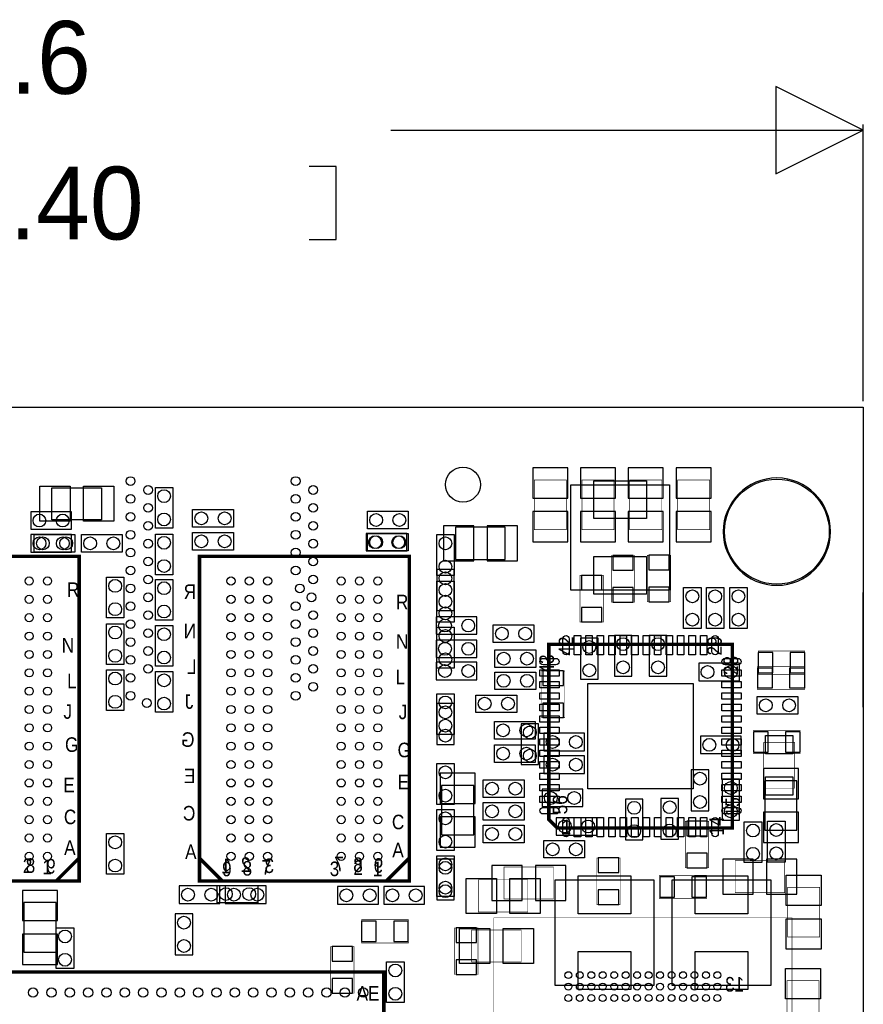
# Model space of a CAD drawing. Extents: x -30.4 to 67.6, y -0.1 to 68.6.
# Tile 7 of 7: x 30.8 to 67.6, y 25.7 to 68.6. Entities that reach past the tile are written whole.
import ezdxf
from ezdxf.enums import TextEntityAlignment as Align

# ---------------------------------------------------------------- set-up
doc = ezdxf.new("R2010")
doc.units = 0
for name, color, linetype in [('BG_DIMENSION', 140, 'CONTINUOUS'), ('BG_OUTLINE', 5, 'CONTINUOUS'), ('PG_ASSEMBLY_BOTTOM', 43, 'CONTINUOUS'), ('PG_ASSEMBLY_TOP', 253, 'CONTINUOUS'), ('PIN_BOTTOM', 243, 'CONTINUOUS'), ('PIN_TOP', 5, 'CONTINUOUS')]:
    doc.layers.add(name, color=color, linetype=linetype)

msp = doc.modelspace()

# ---------------------------------------------------------------- linework, layer by layer
at = {"layer": 'BG_DIMENSION'}
for points in [[(63.78956, 61.849), (67.59956, 63.754), (63.78956, 65.659), (63.78956, 61.849)], [(67.59956, 51.943), (67.59956, 64.008)], [(46.99635, 63.754), (67.59956, 63.754)], [(43.434, 58.9915), (44.6151, 58.9915), (44.6151, 62.1665), (43.434, 62.1665)]]:
    msp.add_lwpolyline(points, dxfattribs=at)
at = {"layer": 'BG_OUTLINE'}
for points in [[(0, 51.689), (67.59956, 51.689)], [(0, 51.689), (67.59956, 51.689)], [(67.59956, 51.689), (67.59956, 21.99894)], [(67.59956, 51.689), (67.59956, 21.99894)], [(67.59956, 50.136044), (67.59956, 47.94377)], [(67.600068, 38.599872), (67.600068, 43.599862)]]:
    msp.add_lwpolyline(points, dxfattribs=at)
msp.add_lwpolyline([(67.59956, 21.99894, 0.414214), (65.60058, 19.99996, 0.414214), (67.59956, 18.00098), (67.59956, 0), (16.74876, 0), (16.74876, 3.50012, 0.414214), (16.25092, 4.0005, 0.414214), (15.75054, 3.50012), (15.75054, 0), (0, 0), (0, 18.00098, 0.414214), (1.99898, 19.99996, 0.414214), (0, 21.99894), (0, 51.689), (67.59956, 51.689)], format="xyb", close=True, dxfattribs=at)
msp.add_lwpolyline([(67.59956, 21.99894, 0.414214), (65.60058, 19.99996, 0.414214), (67.59956, 18.00098), (67.59956, 0), (16.74876, 0), (16.74876, 3.50012, 0.414214), (16.25092, 4.0005, 0.414214), (15.75054, 3.50012), (15.75054, 0), (0, 0), (0, 18.00098, 0.414214), (1.99898, 19.99996, 0.414214), (0, 21.99894), (0, 51.689), (67.59956, 51.689)], format="xyb", close=True, dxfattribs=at)
msp.add_lwpolyline([(67.59956, 21.99894, 0.414214), (65.60058, 19.99996, 0.414214), (67.59956, 18.00098), (67.59956, 0), (16.74876, 0), (16.74876, 3.50012, 0.414214), (16.25092, 4.0005, 0.414214), (15.75054, 3.50012), (15.75054, 0), (0, 0), (0, 18.00098, 0.414214), (1.99898, 19.99996, 0.414214), (0, 21.99894), (0, 51.689), (67.59956, 51.689)], format="xyb", close=True, dxfattribs=at)
at = {"layer": 'PG_ASSEMBLY_BOTTOM'}
for points, const_width in [([(53.2511, 48.50384), (53.2511, 46.34484), (54.6481, 46.34484), (54.6481, 48.50384), (53.2511, 48.50384)], 0.0254), ([(55.3339, 48.50384), (55.3339, 46.34484), (56.7309, 46.34484), (56.7309, 48.50384), (55.3339, 48.50384)], 0.0254), ([(57.4167, 48.50384), (57.4167, 46.34484), (58.8137, 46.34484), (58.8137, 48.50384), (57.4167, 48.50384)], 0.0254), ([(59.4995, 48.50384), (59.4995, 46.34484), (60.8965, 46.34484), (60.8965, 48.50384), (59.4995, 48.50384)], 0.0254), ([(24.253952, 45.177456), (24.253952, 32.027622), (25.25395, 31.027624), (33.404048, 31.027624), (33.404048, 45.177456), (24.253952, 45.177456)], 0.1524), ([(38.653974, 45.177456), (38.653974, 32.027622), (39.653972, 31.027624), (47.80407, 31.027624), (47.80407, 45.177456), (38.653974, 45.177456)], 0.1524), ([(56.6166, 45.21454), (56.6166, 43.18254), (57.6326, 43.18254), (57.6326, 45.21454), (56.6166, 45.21454)], 0.0254), ([(58.18632, 45.22724), (58.18632, 43.19524), (59.20232, 43.19524), (59.20232, 45.22724), (58.18632, 45.22724)], 0.0254), ([(55.245, 44.35094), (55.245, 42.31894), (56.261, 42.31894), (56.261, 44.35094), (55.245, 44.35094)], 0.0254), ([(65.0494, 41.04894), (63.0174, 41.04894), (63.0174, 40.03294), (65.0494, 40.03294), (65.0494, 41.04894)], 0.0254), ([(53.5686, 40.1828), (53.5686, 38.1508), (54.5846, 38.1508), (54.5846, 40.1828), (53.5686, 40.1828)], 0.0254), ([(64.8462, 37.59454), (62.8142, 37.59454), (62.8142, 36.57854), (64.8462, 36.57854), (64.8462, 37.59454)], 0.0254), ([(60.8584, 31.60014), (60.8584, 33.63214), (59.8424, 33.63214), (59.8424, 31.60014), (60.8584, 31.60014)], 0.0254), ([(56.9976, 29.99994), (56.9976, 32.03194), (55.9816, 32.03194), (55.9816, 29.99994), (56.9976, 29.99994)], 0.0254), ([(64.172592, 31.9151), (62.013592, 31.9151), (62.013592, 30.5181), (64.172592, 30.5181), (64.172592, 31.9151)], 0.0254), ([(51.929792, 30.2387), (54.088792, 30.2387), (54.088792, 31.6357), (51.929792, 31.6357), (51.929792, 30.2387)], 0.0254), ([(60.7568, 31.26994), (58.7248, 31.26994), (58.7248, 30.25394), (60.7568, 30.25394), (60.7568, 31.26994)], 0.0254), ([(45.72508, 28.321), (47.75708, 28.321), (47.75708, 29.337), (45.72508, 29.337), (45.72508, 28.321)], 0.0254), ([(64.487806, 29.422852), (51.487578, 29.422852), (51.487578, 17.922748), (64.487806, 17.922748), (64.487806, 29.422852)], 0.0254), ([(49.783492, 28.9814), (49.783492, 26.9494), (50.799492, 26.9494), (50.799492, 28.9814), (49.783492, 28.9814)], 0.0254), ([(44.37888, 28.1686), (44.37888, 26.1366), (45.39488, 26.1366), (45.39488, 28.1686), (44.37888, 28.1686)], 0.0254)]:
    msp.add_lwpolyline(points, dxfattribs=dict(at, const_width=const_width))
for points in [[(31.2928, 46.35754), (33.0708, 46.35754), (33.0708, 47.11954), (31.2928, 47.11954), (31.2928, 46.35754)], [(49.8221, 45.0469), (51.9811, 45.0469), (51.9811, 46.4439), (49.8221, 46.4439), (49.8221, 45.0469)], [(31.29534, 45.3644), (33.07334, 45.3644), (33.07334, 46.1264), (31.29534, 46.1264), (31.29534, 45.3644)], [(45.9232, 45.4152), (47.7012, 45.4152), (47.7012, 46.1772), (45.9232, 46.1772), (45.9232, 45.4152)], [(48.9966, 44.6024), (48.9966, 42.8244), (49.7586, 42.8244), (49.7586, 44.6024), (48.9966, 44.6024)], [(50.75428, 42.545), (48.97628, 42.545), (48.97628, 41.783), (50.75428, 41.783), (50.75428, 42.545)], [(57.5056, 39.95674), (57.5056, 41.73474), (56.7436, 41.73474), (56.7436, 39.95674), (57.5056, 39.95674)], [(59.0296, 39.95674), (59.0296, 41.73474), (58.2676, 41.73474), (58.2676, 39.95674), (59.0296, 39.95674)], [(48.97628, 40.767), (50.75428, 40.767), (50.75428, 41.529), (48.97628, 41.529), (48.97628, 40.767)], [(56.0324, 39.82974), (56.0324, 41.60774), (55.2704, 41.60774), (55.2704, 39.82974), (56.0324, 39.82974)], [(48.97628, 39.8018), (50.75428, 39.8018), (50.75428, 40.5638), (48.97628, 40.5638), (48.97628, 39.8018)], [(60.4266, 39.75354), (62.2046, 39.75354), (62.2046, 40.51554), (60.4266, 40.51554), (60.4266, 39.75354)], [(49.7586, 36.9824), (49.7586, 38.7604), (48.9966, 38.7604), (48.9966, 36.9824), (49.7586, 36.9824)], [(52.6796, 37.8841), (52.6796, 36.1061), (53.4416, 36.1061), (53.4416, 37.8841), (52.6796, 37.8841)], [(55.4482, 37.46754), (53.6702, 37.46754), (53.6702, 36.70554), (55.4482, 36.70554), (55.4482, 37.46754)], [(60.5028, 36.57854), (62.2808, 36.57854), (62.2808, 37.34054), (60.5028, 37.34054), (60.5028, 36.57854)], [(55.4482, 36.47694), (53.6702, 36.47694), (53.6702, 35.71494), (55.4482, 35.71494), (55.4482, 36.47694)], [(60.0964, 35.86734), (60.0964, 34.08934), (60.8584, 34.08934), (60.8584, 35.86734), (60.0964, 35.86734)], [(62.2046, 33.68294), (62.2046, 35.46094), (61.4426, 35.46094), (61.4426, 33.68294), (62.2046, 33.68294)], [(64.7065, 33.23844), (64.7065, 35.39744), (63.3095, 35.39744), (63.3095, 33.23844), (64.7065, 33.23844)], [(50.6095, 33.0327), (50.6095, 35.1917), (49.2125, 35.1917), (49.2125, 33.0327), (50.6095, 33.0327)], [(55.372, 35.02914), (53.594, 35.02914), (53.594, 34.26714), (55.372, 34.26714), (55.372, 35.02914)], [(57.2262, 34.59734), (57.2262, 32.81934), (57.9882, 32.81934), (57.9882, 34.59734), (57.2262, 34.59734)], [(58.7756, 34.62274), (58.7756, 32.84474), (59.5376, 32.84474), (59.5376, 34.62274), (58.7756, 34.62274)], [(55.9816, 33.78454), (54.2036, 33.78454), (54.2036, 33.02254), (55.9816, 33.02254), (55.9816, 33.78454)], [(48.9966, 31.9786), (48.9966, 30.2006), (49.7586, 30.2006), (49.7586, 31.9786), (48.9966, 31.9786)], [(37.7698, 30.0482), (39.5478, 30.0482), (39.5478, 30.8102), (37.7698, 30.8102), (37.7698, 30.0482)], [(39.7764, 30.0482), (41.5544, 30.0482), (41.5544, 30.8102), (39.7764, 30.8102), (39.7764, 30.0482)], [(46.4566, 30.7848), (44.6786, 30.7848), (44.6786, 30.0228), (46.4566, 30.0228), (46.4566, 30.7848)], [(46.6852, 30.0228), (48.4632, 30.0228), (48.4632, 30.7848), (46.6852, 30.7848), (46.6852, 30.0228)], [(31.0007, 30.0863), (31.0007, 27.9273), (32.3977, 27.9273), (32.3977, 30.0863), (31.0007, 30.0863)], [(37.59708, 29.591), (37.59708, 27.813), (38.35908, 27.813), (38.35908, 29.591), (37.59708, 29.591)]]:
    msp.add_lwpolyline(points, dxfattribs=at)
at = {"layer": 'PG_ASSEMBLY_TOP'}
msp.add_lwpolyline([(66.170556, 46.25594, 1), (61.489844, 46.25594, 1), (66.170556, 46.25594)], format="xyb", dxfattribs=at)
for points in [[(34.3789, 46.7741), (32.2199, 46.7741), (32.2199, 48.1711), (34.3789, 48.1711), (34.3789, 46.7741)], [(37.4904, 48.1838), (37.4904, 46.4058), (36.7284, 46.4058), (36.7284, 48.1838), (37.4904, 48.1838)], [(59.14771, 43.70197), (54.84749, 43.70197), (54.84749, 48.30191), (59.14771, 48.30191), (59.14771, 43.70197)], [(38.354, 47.2186), (40.132, 47.2186), (40.132, 46.4566), (38.354, 46.4566), (38.354, 47.2186)], [(45.974, 47.1424), (47.752, 47.1424), (47.752, 46.3804), (45.974, 46.3804), (45.974, 47.1424)], [(31.4452, 46.12894), (33.2232, 46.12894), (33.2232, 45.36694), (31.4452, 45.36694), (31.4452, 46.12894)], [(33.5026, 46.1264), (35.2806, 46.1264), (35.2806, 45.3644), (33.5026, 45.3644), (33.5026, 46.1264)], [(37.4904, 46.1518), (37.4904, 44.3738), (36.7284, 44.3738), (36.7284, 46.1518), (37.4904, 46.1518)], [(40.132, 45.4533), (38.354, 45.4533), (38.354, 46.2153), (40.132, 46.2153), (40.132, 45.4533)], [(45.974, 46.1772), (47.752, 46.1772), (47.752, 45.4152), (45.974, 45.4152), (45.974, 46.1772)], [(49.7586, 46.1264), (49.7586, 44.3484), (48.9966, 44.3484), (48.9966, 46.1264), (49.7586, 46.1264)], [(34.5948, 42.4942), (34.5948, 44.2722), (35.3568, 44.2722), (35.3568, 42.4942), (34.5948, 42.4942)], [(36.7284, 42.3926), (36.7284, 44.1706), (37.4904, 44.1706), (37.4904, 42.3926), (36.7284, 42.3926)], [(48.9966, 42.3164), (48.9966, 44.0944), (49.7586, 44.0944), (49.7586, 42.3164), (48.9966, 42.3164)], [(60.5282, 43.81754), (60.5282, 42.03954), (59.7662, 42.03954), (59.7662, 43.81754), (60.5282, 43.81754)], [(61.5188, 43.81754), (61.5188, 42.03954), (60.7568, 42.03954), (60.7568, 43.81754), (61.5188, 43.81754)], [(61.7728, 42.03954), (61.7728, 43.81754), (62.5348, 43.81754), (62.5348, 42.03954), (61.7728, 42.03954)], [(35.3568, 42.2402), (35.3568, 40.4622), (34.5948, 40.4622), (34.5948, 42.2402), (35.3568, 42.2402)], [(37.4904, 42.164), (37.4904, 40.386), (36.7284, 40.386), (36.7284, 42.164), (37.4904, 42.164)], [(48.9966, 40.3098), (48.9966, 42.0878), (49.7586, 42.0878), (49.7586, 40.3098), (48.9966, 40.3098)], [(51.4604, 42.19194), (53.2384, 42.19194), (53.2384, 41.42994), (51.4604, 41.42994), (51.4604, 42.19194)], [(51.5366, 41.09974), (53.3146, 41.09974), (53.3146, 40.33774), (51.5366, 40.33774), (51.5366, 41.09974)], [(34.5948, 38.4556), (34.5948, 40.2336), (35.3568, 40.2336), (35.3568, 38.4556), (34.5948, 38.4556)], [(37.4904, 40.1574), (37.4904, 38.3794), (36.7284, 38.3794), (36.7284, 40.1574), (37.4904, 40.1574)], [(51.5366, 40.13454), (53.3146, 40.13454), (53.3146, 39.37254), (51.5366, 39.37254), (51.5366, 40.13454)], [(49.7586, 39.1922), (49.7586, 37.4142), (48.9966, 37.4142), (48.9966, 39.1922), (49.7586, 39.1922)], [(50.707544, 39.134796), (52.485544, 39.134796), (52.485544, 38.372796), (50.707544, 38.372796), (50.707544, 39.134796)], [(62.9666, 39.06774), (64.7446, 39.06774), (64.7446, 38.30574), (62.9666, 38.30574), (62.9666, 39.06774)], [(51.5112, 37.97554), (53.2892, 37.97554), (53.2892, 37.21354), (51.5112, 37.21354), (51.5112, 37.97554)], [(51.5112, 36.95954), (53.2892, 36.95954), (53.2892, 36.19754), (51.5112, 36.19754), (51.5112, 36.95954)], [(49.7586, 36.1442), (49.7586, 34.3662), (48.9966, 34.3662), (48.9966, 36.1442), (49.7586, 36.1442)], [(51.0286, 35.43554), (52.8066, 35.43554), (52.8066, 34.67354), (51.0286, 34.67354), (51.0286, 35.43554)], [(52.8066, 33.68294), (51.0286, 33.68294), (51.0286, 34.44494), (52.8066, 34.44494), (52.8066, 33.68294)], [(48.9966, 32.3596), (48.9966, 34.1376), (49.7586, 34.1376), (49.7586, 32.3596), (48.9966, 32.3596)], [(62.4078, 31.82874), (62.4078, 33.60674), (63.1698, 33.60674), (63.1698, 31.82874), (62.4078, 31.82874)], [(63.4238, 31.85414), (63.4238, 33.63214), (64.1858, 33.63214), (64.1858, 31.85414), (63.4238, 31.85414)], [(34.5948, 31.3182), (34.5948, 33.0962), (35.3568, 33.0962), (35.3568, 31.3182), (34.5948, 31.3182)], [(52.8066, 32.69234), (51.0286, 32.69234), (51.0286, 33.45434), (52.8066, 33.45434), (52.8066, 32.69234)], [(55.4482, 32.0294), (53.6702, 32.0294), (53.6702, 32.7914), (55.4482, 32.7914), (55.4482, 32.0294)], [(48.9966, 30.353), (48.9966, 32.131), (49.7586, 32.131), (49.7586, 30.353), (48.9966, 30.353)], [(58.464958, 26.47315), (54.164738, 26.47315), (54.164738, 31.07309), (58.464958, 31.07309), (58.464958, 26.47315)], [(63.56985, 26.47315), (59.26963, 26.47315), (59.26963, 31.07309), (63.56985, 31.07309), (63.56985, 26.47315)], [(39.422832, 30.837378), (41.200832, 30.837378), (41.200832, 30.075378), (39.422832, 30.075378), (39.422832, 30.837378)], [(33.1724, 28.990036), (33.1724, 27.212036), (32.4104, 27.212036), (32.4104, 28.990036), (33.1724, 28.990036)], [(47.57674, 27.5082), (47.57674, 25.7302), (46.81474, 25.7302), (46.81474, 27.5082), (47.57674, 27.5082)]]:
    msp.add_lwpolyline(points, dxfattribs=at)
for points, const_width in [([(33.404048, 45.177456), (33.404048, 32.027622), (32.40405, 31.027624), (24.253952, 31.027624), (24.253952, 45.177456), (33.404048, 45.177456)], 0.1524), ([(47.80407, 45.177456), (47.80407, 32.027622), (46.804072, 31.027624), (38.653974, 31.027624), (38.653974, 45.177456), (47.80407, 45.177456)], 0.1524), ([(54.257194, 33.340548), (61.886592, 33.340548), (61.886592, 41.340532), (53.886608, 41.340532), (53.886608, 33.711134), (54.257194, 33.340548)], 0.1524), ([(65.02908, 39.37), (62.99708, 39.37), (62.99708, 40.386), (65.02908, 40.386), (65.02908, 39.37)], 0.0254), ([(63.256922, 37.070538), (64.606678, 37.070538)], 0.020066), ([(63.256922, 35.070542), (63.256922, 37.070538)], 0.020066), ([(64.606678, 37.070538), (64.606678, 35.070542)], 0.020066), ([(64.606678, 35.070542), (63.256922, 35.070542)], 0.020066), ([(52.971192, 29.6799), (50.812192, 29.6799), (50.812192, 31.0769), (52.971192, 31.0769), (52.971192, 29.6799)], 0.0254), ([(64.299592, 28.5877), (64.299592, 30.7467), (65.696592, 30.7467), (65.696592, 28.5877), (64.299592, 28.5877)], 0.0254), ([(52.679346, 27.4955), (50.520346, 27.4955), (50.520346, 28.8925), (52.679346, 28.8925), (52.679346, 27.4955)], 0.0254), ([(46.695106, 27.063446), (25.694894, 27.063446), (25.694894, 6.063234), (46.695106, 6.063234), (46.695106, 27.063446)], 0.1524), ([(65.671192, 26.6827), (65.671192, 24.5237), (64.274192, 24.5237), (64.274192, 26.6827), (65.671192, 26.6827)], 0.0254)]:
    msp.add_lwpolyline(points, dxfattribs=dict(at, const_width=const_width))
at = {"layer": 'PIN_BOTTOM'}
for points in [[(54.7116, 47.71644), (54.7116, 49.03724), (53.1876, 49.03724), (53.1876, 47.71644)], [(56.7944, 47.71644), (56.7944, 49.03724), (55.2704, 49.03724), (55.2704, 47.71644)], [(58.8772, 47.71644), (58.8772, 49.03724), (57.3532, 49.03724), (57.3532, 47.71644)], [(60.96, 47.71644), (60.96, 49.03724), (59.436, 49.03724), (59.436, 47.71644)], [(54.7116, 45.81144), (54.7116, 47.13224), (53.1876, 47.13224), (53.1876, 45.81144)], [(56.7944, 45.81144), (56.7944, 47.13224), (55.2704, 47.13224), (55.2704, 45.81144)], [(58.8772, 45.81144), (58.8772, 47.13224), (57.3532, 47.13224), (57.3532, 45.81144)], [(60.96, 45.81144), (60.96, 47.13224), (59.436, 47.13224), (59.436, 45.81144)], [(50.6095, 46.5074), (49.2887, 46.5074), (49.2887, 44.9834), (50.6095, 44.9834)], [(52.5145, 46.5074), (51.1937, 46.5074), (51.1937, 44.9834), (52.5145, 44.9834)], [(56.6801, 44.57954), (57.5691, 44.57954), (57.5691, 45.21454), (56.6801, 45.21454)], [(58.24982, 44.59224), (59.13882, 44.59224), (59.13882, 45.22724), (58.24982, 45.22724)], [(55.3085, 43.71594), (56.1975, 43.71594), (56.1975, 44.35094), (55.3085, 44.35094)], [(56.6801, 43.18254), (57.5691, 43.18254), (57.5691, 43.81754), (56.6801, 43.81754)], [(58.24982, 43.19524), (59.13882, 43.19524), (59.13882, 43.83024), (58.24982, 43.83024)], [(55.3085, 42.31894), (56.1975, 42.31894), (56.1975, 42.95394), (55.3085, 42.95394)], [(63.0174, 40.98544), (63.0174, 40.09644), (63.6524, 40.09644), (63.6524, 40.98544)], [(64.4144, 40.98544), (64.4144, 40.09644), (65.0494, 40.09644), (65.0494, 40.98544)], [(53.6321, 39.5478), (54.5211, 39.5478), (54.5211, 40.1828), (53.6321, 40.1828)], [(53.6321, 38.1508), (54.5211, 38.1508), (54.5211, 38.7858), (53.6321, 38.7858)], [(62.8142, 37.53104), (62.8142, 36.64204), (63.4492, 36.64204), (63.4492, 37.53104)], [(64.2112, 37.53104), (64.2112, 36.64204), (64.8462, 36.64204), (64.8462, 37.53104)], [(49.149, 35.7251), (49.149, 34.4043), (50.673, 34.4043), (50.673, 35.7251)], [(63.246, 35.93084), (63.246, 34.61004), (64.77, 34.61004), (64.77, 35.93084)], [(63.246, 34.02584), (63.246, 32.70504), (64.77, 32.70504), (64.77, 34.02584)], [(49.149, 33.8201), (49.149, 32.4993), (50.673, 32.4993), (50.673, 33.8201)], [(60.7949, 33.63214), (59.9059, 33.63214), (59.9059, 32.99714), (60.7949, 32.99714)], [(60.7949, 32.23514), (59.9059, 32.23514), (59.9059, 31.60014), (60.7949, 31.60014)], [(56.9341, 32.03194), (56.0451, 32.03194), (56.0451, 31.39694), (56.9341, 31.39694)], [(61.480192, 30.4546), (62.800992, 30.4546), (62.800992, 31.9786), (61.480192, 31.9786)], [(63.385192, 30.4546), (64.705992, 30.4546), (64.705992, 31.9786), (63.385192, 31.9786)], [(52.717192, 31.6992), (51.396392, 31.6992), (51.396392, 30.1752), (52.717192, 30.1752)], [(54.622192, 31.6992), (53.301392, 31.6992), (53.301392, 30.1752), (54.622192, 30.1752)], [(58.7248, 31.20644), (58.7248, 30.31744), (59.3598, 30.31744), (59.3598, 31.20644)], [(60.1218, 31.20644), (60.1218, 30.31744), (60.7568, 30.31744), (60.7568, 31.20644)], [(32.4612, 29.2989), (32.4612, 30.6197), (30.9372, 30.6197), (30.9372, 29.2989)], [(56.9341, 30.63494), (56.0451, 30.63494), (56.0451, 29.99994), (56.9341, 29.99994)], [(46.36008, 28.3845), (46.36008, 29.2735), (45.72508, 29.2735), (45.72508, 28.3845)], [(47.75708, 28.3845), (47.75708, 29.2735), (47.12208, 29.2735), (47.12208, 28.3845)], [(49.846992, 28.3464), (50.735992, 28.3464), (50.735992, 28.9814), (49.846992, 28.9814)], [(32.4612, 27.3939), (32.4612, 28.7147), (30.9372, 28.7147), (30.9372, 27.3939)], [(44.44238, 27.5336), (45.33138, 27.5336), (45.33138, 28.1686), (44.44238, 28.1686)], [(49.846992, 26.9494), (50.735992, 26.9494), (50.735992, 27.5844), (49.846992, 27.5844)], [(44.44238, 26.1366), (45.33138, 26.1366), (45.33138, 26.7716), (44.44238, 26.7716)]]:
    msp.add_lwpolyline(points, close=True, dxfattribs=at)
for centre, radius in [((50.14214, 48.30826), 0.762), ((63.8302, 46.25594), 2.286), ((31.6738, 46.73854), 0.2794), ((32.6898, 46.73854), 0.2794), ((31.67634, 45.7454), 0.2794), ((32.69234, 45.7454), 0.2794), ((46.3042, 45.7962), 0.2794), ((47.3202, 45.7962), 0.2794), ((31.229046, 44.102528), 0.1778), ((32.028892, 44.102528), 0.1778), ((40.02913, 44.102528), 0.1778), ((40.828976, 44.102528), 0.1778), ((41.629076, 44.102528), 0.1778), ((44.828968, 44.102528), 0.1778), ((45.629068, 44.102528), 0.1778), ((46.428914, 44.102528), 0.1778), ((49.3776, 44.2214), 0.2794), ((31.229046, 43.302428), 0.1778), ((32.028892, 43.302428), 0.1778), ((40.02913, 43.302428), 0.1778), ((40.828976, 43.302428), 0.1778), ((41.629076, 43.302428), 0.1778), ((44.828968, 43.302428), 0.1778), ((45.629068, 43.302428), 0.1778), ((46.428914, 43.302428), 0.1778), ((49.3776, 43.2054), 0.2794), ((31.229046, 42.502582), 0.1778), ((32.028892, 42.502582), 0.1778), ((40.02913, 42.502582), 0.1778), ((40.828976, 42.502582), 0.1778), ((41.629076, 42.502582), 0.1778), ((44.828968, 42.502582), 0.1778), ((45.629068, 42.502582), 0.1778), ((46.428914, 42.502582), 0.1778), ((49.35728, 42.164), 0.2794), ((50.37328, 42.164), 0.2794), ((31.229046, 41.702482), 0.1778), ((32.028892, 41.702482), 0.1778), ((40.02913, 41.702482), 0.1778), ((40.828976, 41.702482), 0.1778), ((41.629076, 41.702482), 0.1778), ((44.828968, 41.702482), 0.1778), ((45.629068, 41.702482), 0.1778), ((46.428914, 41.702482), 0.1778), ((49.35728, 41.148), 0.2794), ((50.37328, 41.148), 0.2794), ((55.6514, 41.22674), 0.2794), ((57.1246, 41.35374), 0.2794), ((58.6486, 41.35374), 0.2794), ((31.229046, 40.902636), 0.1778), ((32.028892, 40.902636), 0.1778), ((40.02913, 40.902636), 0.1778), ((40.828976, 40.902636), 0.1778), ((41.629076, 40.902636), 0.1778), ((44.828968, 40.902636), 0.1778), ((45.629068, 40.902636), 0.1778), ((46.428914, 40.902636), 0.1778), ((49.35728, 40.1828), 0.2794), ((50.37328, 40.1828), 0.2794), ((55.6514, 40.21074), 0.2794), ((57.1246, 40.33774), 0.2794), ((58.6486, 40.33774), 0.2794), ((60.8076, 40.13454), 0.2794), ((61.8236, 40.13454), 0.2794), ((31.229046, 40.102536), 0.1778), ((32.028892, 40.102536), 0.1778), ((40.02913, 40.102536), 0.1778), ((40.828976, 40.102536), 0.1778), ((41.629076, 40.102536), 0.1778), ((44.828968, 40.102536), 0.1778), ((45.629068, 40.102536), 0.1778), ((46.428914, 40.102536), 0.1778), ((31.229046, 39.302436), 0.1778), ((32.028892, 39.302436), 0.1778), ((40.02913, 39.302436), 0.1778), ((40.828976, 39.302436), 0.1778), ((41.629076, 39.302436), 0.1778), ((44.828968, 39.302436), 0.1778), ((45.629068, 39.302436), 0.1778), ((46.428914, 39.302436), 0.1778), ((31.229046, 38.50259), 0.1778), ((32.028892, 38.50259), 0.1778), ((40.02913, 38.50259), 0.1778), ((40.828976, 38.50259), 0.1778), ((41.629076, 38.50259), 0.1778), ((44.828968, 38.50259), 0.1778), ((45.629068, 38.50259), 0.1778), ((46.428914, 38.50259), 0.1778), ((49.3776, 38.3794), 0.2794), ((31.229046, 37.70249), 0.1778), ((32.028892, 37.70249), 0.1778), ((40.02913, 37.70249), 0.1778), ((40.828976, 37.70249), 0.1778), ((41.629076, 37.70249), 0.1778), ((44.828968, 37.70249), 0.1778), ((45.629068, 37.70249), 0.1778), ((46.428914, 37.70249), 0.1778), ((53.0606, 37.5031), 0.2794), ((49.3776, 37.3634), 0.2794), ((54.0512, 37.08654), 0.2794), ((55.0672, 37.08654), 0.2794), ((31.229046, 36.902644), 0.1778), ((32.028892, 36.902644), 0.1778), ((40.02913, 36.902644), 0.1778), ((40.828976, 36.902644), 0.1778), ((41.629076, 36.902644), 0.1778), ((44.828968, 36.902644), 0.1778), ((45.629068, 36.902644), 0.1778), ((46.428914, 36.902644), 0.1778), ((60.8838, 36.95954), 0.2794), ((61.8998, 36.95954), 0.2794), ((53.0606, 36.4871), 0.2794), ((31.229046, 36.102544), 0.1778), ((32.028892, 36.102544), 0.1778), ((40.02913, 36.102544), 0.1778), ((40.828976, 36.102544), 0.1778), ((41.629076, 36.102544), 0.1778), ((44.828968, 36.102544), 0.1778), ((45.629068, 36.102544), 0.1778), ((46.428914, 36.102544), 0.1778), ((54.0512, 36.09594), 0.2794), ((55.0672, 36.09594), 0.2794), ((60.4774, 35.48634), 0.2794), ((31.229046, 35.302444), 0.1778), ((32.028892, 35.302444), 0.1778), ((40.02913, 35.302444), 0.1778), ((40.828976, 35.302444), 0.1778), ((41.629076, 35.302444), 0.1778), ((44.828968, 35.302444), 0.1778), ((45.629068, 35.302444), 0.1778), ((46.428914, 35.302444), 0.1778), ((61.8236, 35.07994), 0.2794), ((53.975, 34.64814), 0.2794), ((54.991, 34.64814), 0.2794), ((31.229046, 34.502598), 0.1778), ((32.028892, 34.502598), 0.1778), ((40.02913, 34.502598), 0.1778), ((40.828976, 34.502598), 0.1778), ((41.629076, 34.502598), 0.1778), ((44.828968, 34.502598), 0.1778), ((45.629068, 34.502598), 0.1778), ((46.428914, 34.502598), 0.1778), ((57.6072, 34.21634), 0.2794), ((59.1566, 34.24174), 0.2794), ((60.4774, 34.47034), 0.2794), ((61.8236, 34.06394), 0.2794), ((31.229046, 33.702498), 0.1778), ((32.028892, 33.702498), 0.1778), ((40.02913, 33.702498), 0.1778), ((40.828976, 33.702498), 0.1778), ((41.629076, 33.702498), 0.1778), ((44.828968, 33.702498), 0.1778), ((45.629068, 33.702498), 0.1778), ((46.428914, 33.702498), 0.1778), ((54.5846, 33.40354), 0.2794), ((55.6006, 33.40354), 0.2794), ((57.6072, 33.20034), 0.2794), ((59.1566, 33.22574), 0.2794), ((31.229046, 32.902652), 0.1778), ((32.028892, 32.902652), 0.1778), ((40.02913, 32.902652), 0.1778), ((40.828976, 32.902652), 0.1778), ((41.629076, 32.902652), 0.1778), ((44.828968, 32.902652), 0.1778), ((45.629068, 32.902652), 0.1778), ((46.428914, 32.902652), 0.1778), ((31.229046, 32.102552), 0.1778), ((32.028892, 32.102552), 0.1778), ((40.02913, 32.102552), 0.1778), ((40.828976, 32.102552), 0.1778), ((41.629076, 32.102552), 0.1778), ((44.828968, 32.102552), 0.1778), ((45.629068, 32.102552), 0.1778), ((46.428914, 32.102552), 0.1778), ((49.3776, 31.5976), 0.2794), ((38.1508, 30.4292), 0.2794), ((39.1668, 30.4292), 0.2794), ((40.1574, 30.4292), 0.2794), ((41.1734, 30.4292), 0.2794), ((45.0596, 30.4038), 0.2794), ((46.0756, 30.4038), 0.2794), ((47.0662, 30.4038), 0.2794), ((48.0822, 30.4038), 0.2794), ((49.3776, 30.5816), 0.2794), ((37.97808, 29.21), 0.2794), ((37.97808, 28.194), 0.2794), ((54.737762, 26.92273), 0.149987), ((55.237634, 26.92273), 0.149987), ((55.73776, 26.92273), 0.149987), ((56.237632, 26.92273), 0.149987), ((56.737758, 26.92273), 0.149987), ((57.23763, 26.92273), 0.149987), ((57.737756, 26.92273), 0.149987), ((58.237628, 26.92273), 0.149987), ((58.737754, 26.92273), 0.149987), ((59.237626, 26.92273), 0.149987), ((59.737752, 26.92273), 0.149987), ((60.237624, 26.92273), 0.149987), ((60.73775, 26.92273), 0.149987), ((61.237622, 26.92273), 0.149987), ((54.737762, 26.422858), 0.149987), ((55.237634, 26.422858), 0.149987), ((55.73776, 26.422858), 0.149987), ((56.237632, 26.422858), 0.149987), ((56.737758, 26.422858), 0.149987), ((57.23763, 26.422858), 0.149987), ((57.737756, 26.422858), 0.149987), ((58.237628, 26.422858), 0.149987), ((58.737754, 26.422858), 0.149987), ((59.237626, 26.422858), 0.149987), ((59.737752, 26.422858), 0.149987), ((60.237624, 26.422858), 0.149987), ((60.73775, 26.422858), 0.149987), ((61.237622, 26.422858), 0.149987), ((54.737762, 25.922732), 0.149987), ((55.237634, 25.922732), 0.149987), ((55.73776, 25.922732), 0.149987), ((56.237632, 25.922732), 0.149987), ((56.737758, 25.922732), 0.149987), ((57.23763, 25.922732), 0.149987), ((57.737756, 25.922732), 0.149987), ((58.237628, 25.922732), 0.149987), ((58.737754, 25.922732), 0.149987), ((59.237626, 25.922732), 0.149987), ((59.737752, 25.922732), 0.149987), ((60.237624, 25.922732), 0.149987), ((60.73775, 25.922732), 0.149987), ((61.237622, 25.922732), 0.149987)]:
    msp.add_circle(centre, radius, dxfattribs=at)
at = {"layer": 'PIN_TOP'}
for points in [[(31.6865, 48.2346), (33.0073, 48.2346), (33.0073, 46.7106), (31.6865, 46.7106)], [(33.5915, 48.2346), (34.9123, 48.2346), (34.9123, 46.7106), (33.5915, 46.7106)], [(58.147585, 46.826932), (55.847615, 46.826932), (55.847615, 48.476916), (58.147585, 48.476916)], [(58.147585, 43.526964), (55.847615, 43.526964), (55.847615, 45.176948), (58.147585, 45.176948)], [(55.276242, 40.890444), (54.996842, 40.890444), (54.996842, 41.728644), (55.276242, 41.728644)], [(55.776368, 40.890444), (55.496968, 40.890444), (55.496968, 41.728644), (55.776368, 41.728644)], [(56.27624, 40.890444), (55.99684, 40.890444), (55.99684, 41.728644), (56.27624, 41.728644)], [(56.776366, 40.890444), (56.496966, 40.890444), (56.496966, 41.728644), (56.776366, 41.728644)], [(57.276238, 40.890444), (56.996838, 40.890444), (56.996838, 41.728644), (57.276238, 41.728644)], [(57.776364, 40.890444), (57.496964, 40.890444), (57.496964, 41.728644), (57.776364, 41.728644)], [(58.276236, 40.890444), (57.996836, 40.890444), (57.996836, 41.728644), (58.276236, 41.728644)], [(58.776362, 40.890444), (58.496962, 40.890444), (58.496962, 41.728644), (58.776362, 41.728644)], [(59.276234, 40.890444), (58.996834, 40.890444), (58.996834, 41.728644), (59.276234, 41.728644)], [(59.77636, 40.890444), (59.49696, 40.890444), (59.49696, 41.728644), (59.77636, 41.728644)], [(60.276232, 40.890444), (59.996832, 40.890444), (59.996832, 41.728644), (60.276232, 41.728644)], [(60.776358, 40.890444), (60.496958, 40.890444), (60.496958, 41.728644), (60.776358, 41.728644)], [(53.498496, 39.950898), (53.498496, 40.230298), (54.336696, 40.230298), (54.336696, 39.950898)], [(61.436504, 39.950898), (61.436504, 40.230298), (62.274704, 40.230298), (62.274704, 39.950898)], [(62.99708, 39.4335), (62.99708, 40.3225), (63.63208, 40.3225), (63.63208, 39.4335)], [(64.39408, 39.4335), (64.39408, 40.3225), (65.02908, 40.3225), (65.02908, 39.4335)], [(53.498496, 39.450772), (53.498496, 39.730172), (54.336696, 39.730172), (54.336696, 39.450772)], [(60.1853, 35.04184), (55.5879, 35.04184), (55.5879, 39.63924), (60.1853, 39.63924)], [(61.436504, 39.450772), (61.436504, 39.730172), (62.274704, 39.730172), (62.274704, 39.450772)], [(53.498496, 38.9509), (53.498496, 39.2303), (54.336696, 39.2303), (54.336696, 38.9509)], [(61.436504, 38.9509), (61.436504, 39.2303), (62.274704, 39.2303), (62.274704, 38.9509)], [(53.498496, 38.450774), (53.498496, 38.730174), (54.336696, 38.730174), (54.336696, 38.450774)], [(61.436504, 38.450774), (61.436504, 38.730174), (62.274704, 38.730174), (62.274704, 38.450774)], [(53.498496, 37.950902), (53.498496, 38.230302), (54.336696, 38.230302), (54.336696, 37.950902)], [(61.436504, 37.950902), (61.436504, 38.230302), (62.274704, 38.230302), (62.274704, 37.950902)], [(53.498496, 37.450776), (53.498496, 37.730176), (54.336696, 37.730176), (54.336696, 37.450776)], [(61.436504, 37.450776), (61.436504, 37.730176), (62.274704, 37.730176), (62.274704, 37.450776)], [(63.331852, 37.370512), (64.531748, 37.370512), (64.531748, 36.570412), (63.331852, 36.570412)], [(53.498496, 36.950904), (53.498496, 37.230304), (54.336696, 37.230304), (54.336696, 36.950904)], [(61.436504, 36.950904), (61.436504, 37.230304), (62.274704, 37.230304), (62.274704, 36.950904)], [(53.498496, 36.450778), (53.498496, 36.730178), (54.336696, 36.730178), (54.336696, 36.450778)], [(61.436504, 36.450778), (61.436504, 36.730178), (62.274704, 36.730178), (62.274704, 36.450778)], [(53.498496, 35.950906), (53.498496, 36.230306), (54.336696, 36.230306), (54.336696, 35.950906)], [(61.436504, 35.950906), (61.436504, 36.230306), (62.274704, 36.230306), (62.274704, 35.950906)], [(53.498496, 35.45078), (53.498496, 35.73018), (54.336696, 35.73018), (54.336696, 35.45078)], [(61.436504, 35.45078), (61.436504, 35.73018), (62.274704, 35.73018), (62.274704, 35.45078)], [(53.498496, 34.950908), (53.498496, 35.230308), (54.336696, 35.230308), (54.336696, 34.950908)], [(61.436504, 34.950908), (61.436504, 35.230308), (62.274704, 35.230308), (62.274704, 34.950908)], [(63.331852, 35.570668), (64.531748, 35.570668), (64.531748, 34.770568), (63.331852, 34.770568)], [(53.498496, 34.450782), (53.498496, 34.730182), (54.336696, 34.730182), (54.336696, 34.450782)], [(61.436504, 34.450782), (61.436504, 34.730182), (62.274704, 34.730182), (62.274704, 34.450782)], [(55.276242, 32.952436), (54.996842, 32.952436), (54.996842, 33.790636), (55.276242, 33.790636)], [(55.776368, 32.952436), (55.496968, 32.952436), (55.496968, 33.790636), (55.776368, 33.790636)], [(56.27624, 32.952436), (55.99684, 32.952436), (55.99684, 33.790636), (56.27624, 33.790636)], [(56.776366, 32.952436), (56.496966, 32.952436), (56.496966, 33.790636), (56.776366, 33.790636)], [(57.276238, 32.952436), (56.996838, 32.952436), (56.996838, 33.790636), (57.276238, 33.790636)], [(57.776364, 32.952436), (57.496964, 32.952436), (57.496964, 33.790636), (57.776364, 33.790636)], [(58.276236, 32.952436), (57.996836, 32.952436), (57.996836, 33.790636), (58.276236, 33.790636)], [(58.776362, 32.952436), (58.496962, 32.952436), (58.496962, 33.790636), (58.776362, 33.790636)], [(59.276234, 32.952436), (58.996834, 32.952436), (58.996834, 33.790636), (59.276234, 33.790636)], [(59.77636, 32.952436), (59.49696, 32.952436), (59.49696, 33.790636), (59.77636, 33.790636)], [(60.276232, 32.952436), (59.996832, 32.952436), (59.996832, 33.790636), (60.276232, 33.790636)], [(60.776358, 32.952436), (60.496958, 32.952436), (60.496958, 33.790636), (60.776358, 33.790636)], [(50.278792, 31.1404), (51.599592, 31.1404), (51.599592, 29.6164), (50.278792, 29.6164)], [(52.183792, 31.1404), (53.504592, 31.1404), (53.504592, 29.6164), (52.183792, 29.6164)], [(57.464833, 29.598112), (55.164863, 29.598112), (55.164863, 31.248096), (57.464833, 31.248096)], [(62.569725, 29.598112), (60.269755, 29.598112), (60.269755, 31.248096), (62.569725, 31.248096)], [(65.760092, 31.2801), (65.760092, 29.9593), (64.236092, 29.9593), (64.236092, 31.2801)], [(65.760092, 29.3751), (65.760092, 28.0543), (64.236092, 28.0543), (64.236092, 29.3751)], [(49.986946, 28.956), (51.307746, 28.956), (51.307746, 27.432), (49.986946, 27.432)], [(51.891946, 28.956), (53.212746, 28.956), (53.212746, 27.432), (51.891946, 27.432)], [(57.464833, 26.298144), (55.164863, 26.298144), (55.164863, 27.948128), (57.464833, 27.948128)], [(62.569725, 26.298144), (60.269755, 26.298144), (60.269755, 27.948128), (62.569725, 27.948128)], [(64.210692, 25.8953), (64.210692, 27.2161), (65.734692, 27.2161), (65.734692, 25.8953)]]:
    msp.add_lwpolyline(points, close=True, dxfattribs=at)
for points in [[(54.77637, 41.588944), (54.77637, 41.030144, -1), (54.49697, 41.030144), (54.49697, 41.588944, -1)], [(61.27623, 41.588944), (61.27623, 41.030144, -1), (60.99683, 41.030144), (60.99683, 41.588944, -1)], [(54.196996, 40.45077), (53.638196, 40.45077, -1), (53.638196, 40.73017), (54.196996, 40.73017, -1)], [(62.135004, 40.45077), (61.576204, 40.45077, -1), (61.576204, 40.73017), (62.135004, 40.73017, -1)], [(54.196996, 33.95091), (53.638196, 33.95091, -1), (53.638196, 34.23031), (54.196996, 34.23031, -1)], [(62.135004, 33.95091), (61.576204, 33.95091, -1), (61.576204, 34.23031), (62.135004, 34.23031, -1)], [(54.77637, 33.650936), (54.77637, 33.092136, -1), (54.49697, 33.092136), (54.49697, 33.650936, -1)], [(61.27623, 33.650936), (61.27623, 33.092136, -1), (60.99683, 33.092136), (60.99683, 33.650936, -1)]]:
    msp.add_lwpolyline(points, format="xyb", close=True, dxfattribs=at)
for centre, radius in [((35.6489, 48.46066), 0.1905), ((42.848022, 48.46066), 0.1905), ((63.8302, 46.25594), 2.286), ((36.4109, 48.07077), 0.1905), ((37.1094, 47.8028), 0.2794), ((43.610022, 48.07077), 0.1905), ((35.6489, 47.68088), 0.1905), ((42.848022, 47.68088), 0.1905), ((36.4109, 47.29099), 0.1905), ((43.610022, 47.29099), 0.1905), ((35.6489, 46.9011), 0.1905), ((37.1094, 46.7868), 0.2794), ((38.735, 46.8376), 0.2794), ((39.751, 46.8376), 0.2794), ((42.848022, 46.9011), 0.1905), ((46.355, 46.7614), 0.2794), ((47.371, 46.7614), 0.2794), ((36.4109, 46.51121), 0.1905), ((43.610022, 46.51121), 0.1905), ((31.8262, 45.74794), 0.2794), ((32.8422, 45.74794), 0.2794), ((33.8836, 45.7454), 0.2794), ((34.8996, 45.7454), 0.2794), ((35.6489, 46.12132), 0.1905), ((37.1094, 45.7708), 0.2794), ((38.735, 45.8343), 0.2794), ((39.751, 45.8343), 0.2794), ((42.848022, 46.12132), 0.1905), ((46.355, 45.7962), 0.2794), ((47.371, 45.7962), 0.2794), ((49.3776, 45.7454), 0.2794), ((35.6489, 45.34154), 0.1905), ((36.4109, 45.73143), 0.1905), ((42.848022, 45.34154), 0.1905), ((43.610022, 45.73143), 0.1905), ((36.4109, 44.95165), 0.1905), ((43.610022, 44.95165), 0.1905), ((35.6489, 44.56176), 0.1905), ((37.1094, 44.7548), 0.2794), ((42.848022, 44.56176), 0.1905), ((49.3776, 44.7294), 0.2794), ((31.229046, 44.102528), 0.1778), ((32.028892, 44.102528), 0.1778), ((36.4109, 44.17187), 0.1905), ((40.02913, 44.102528), 0.1778), ((40.828976, 44.102528), 0.1778), ((41.629076, 44.102528), 0.1778), ((43.610022, 44.17187), 0.1905), ((44.828968, 44.102528), 0.1778), ((45.629068, 44.102528), 0.1778), ((46.428914, 44.102528), 0.1778), ((34.9758, 43.8912), 0.2794), ((35.6489, 43.78198), 0.1905), ((37.1094, 43.7896), 0.2794), ((43.025822, 43.78198), 0.1905), ((49.3776, 43.7134), 0.2794), ((31.229046, 43.302428), 0.1778), ((32.028892, 43.302428), 0.1778), ((36.4109, 43.39209), 0.1905), ((40.02913, 43.302428), 0.1778), ((40.828976, 43.302428), 0.1778), ((41.629076, 43.302428), 0.1778), ((43.533822, 43.39209), 0.1905), ((44.828968, 43.302428), 0.1778), ((45.629068, 43.302428), 0.1778), ((46.428914, 43.302428), 0.1778), ((60.1472, 43.43654), 0.2794), ((61.1378, 43.43654), 0.2794), ((62.1538, 43.43654), 0.2794), ((34.9758, 42.8752), 0.2794), ((35.6489, 43.0022), 0.1905), ((37.1094, 42.7736), 0.2794), ((42.848022, 43.0022), 0.1905), ((49.3776, 42.6974), 0.2794), ((31.229046, 42.502582), 0.1778), ((32.028892, 42.502582), 0.1778), ((36.4109, 42.61231), 0.1905), ((40.02913, 42.502582), 0.1778), ((40.828976, 42.502582), 0.1778), ((41.629076, 42.502582), 0.1778), ((43.610022, 42.61358), 0.1905), ((44.828968, 42.502582), 0.1778), ((45.629068, 42.502582), 0.1778), ((46.428914, 42.502582), 0.1778), ((60.1472, 42.42054), 0.2794), ((61.1378, 42.42054), 0.2794), ((62.1538, 42.42054), 0.2794), ((34.9758, 41.8592), 0.2794), ((35.6489, 42.22242), 0.1905), ((42.848022, 42.22242), 0.1905), ((51.8414, 41.81094), 0.2794), ((52.8574, 41.81094), 0.2794), ((31.229046, 41.702482), 0.1778), ((32.028892, 41.702482), 0.1778), ((36.4109, 41.83253), 0.1905), ((37.1094, 41.783), 0.2794), ((40.02913, 41.702482), 0.1778), ((40.828976, 41.702482), 0.1778), ((41.629076, 41.702482), 0.1778), ((43.610022, 41.8338), 0.1905), ((44.828968, 41.702482), 0.1778), ((45.629068, 41.702482), 0.1778), ((46.428914, 41.702482), 0.1778), ((49.3776, 41.7068), 0.2794), ((35.6489, 41.44264), 0.1905), ((36.4109, 41.05275), 0.1905), ((42.848022, 41.44264), 0.1905), ((43.610022, 41.05402), 0.1905), ((31.229046, 40.902636), 0.1778), ((32.028892, 40.902636), 0.1778), ((34.9758, 40.8432), 0.2794), ((35.6489, 40.66286), 0.1905), ((37.1094, 40.767), 0.2794), ((40.02913, 40.902636), 0.1778), ((40.828976, 40.902636), 0.1778), ((41.629076, 40.902636), 0.1778), ((42.848022, 40.66286), 0.1905), ((44.828968, 40.902636), 0.1778), ((45.629068, 40.902636), 0.1778), ((46.428914, 40.902636), 0.1778), ((49.3776, 40.6908), 0.2794), ((51.9176, 40.71874), 0.2794), ((52.9336, 40.71874), 0.2794), ((36.4109, 40.27297), 0.1905), ((43.610022, 40.27424), 0.1905), ((31.229046, 40.102536), 0.1778), ((32.028892, 40.102536), 0.1778), ((34.9758, 39.8526), 0.2794), ((35.6489, 39.88308), 0.1905), ((37.1094, 39.7764), 0.2794), ((40.02913, 40.102536), 0.1778), ((40.828976, 40.102536), 0.1778), ((41.629076, 40.102536), 0.1778), ((42.848022, 39.88308), 0.1905), ((44.828968, 40.102536), 0.1778), ((45.629068, 40.102536), 0.1778), ((46.428914, 40.102536), 0.1778), ((51.9176, 39.75354), 0.2794), ((52.9336, 39.75354), 0.2794), ((43.610022, 39.49446), 0.1905), ((31.229046, 39.302436), 0.1778), ((32.028892, 39.302436), 0.1778), ((34.9758, 38.8366), 0.2794), ((35.6489, 39.1033), 0.1905), ((40.02913, 39.302436), 0.1778), ((40.828976, 39.302436), 0.1778), ((41.629076, 39.302436), 0.1778), ((42.848022, 39.1033), 0.1905), ((44.828968, 39.302436), 0.1778), ((45.629068, 39.302436), 0.1778), ((46.428914, 39.302436), 0.1778), ((49.3776, 38.8112), 0.2794), ((31.229046, 38.50259), 0.1778), ((32.028892, 38.50259), 0.1778), ((36.35248, 38.7858), 0.1905), ((37.1094, 38.7604), 0.2794), ((40.02913, 38.50259), 0.1778), ((40.828976, 38.50259), 0.1778), ((41.629076, 38.50259), 0.1778), ((44.828968, 38.50259), 0.1778), ((45.629068, 38.50259), 0.1778), ((46.428914, 38.50259), 0.1778), ((51.088544, 38.753796), 0.2794), ((52.104544, 38.753796), 0.2794), ((63.3476, 38.68674), 0.2794), ((64.3636, 38.68674), 0.2794), ((31.229046, 37.70249), 0.1778), ((32.028892, 37.70249), 0.1778), ((40.02913, 37.70249), 0.1778), ((40.828976, 37.70249), 0.1778), ((41.629076, 37.70249), 0.1778), ((44.828968, 37.70249), 0.1778), ((45.629068, 37.70249), 0.1778), ((46.428914, 37.70249), 0.1778), ((49.3776, 37.7952), 0.2794), ((51.8922, 37.59454), 0.2794), ((52.9082, 37.59454), 0.2794), ((31.229046, 36.902644), 0.1778), ((32.028892, 36.902644), 0.1778), ((40.02913, 36.902644), 0.1778), ((40.828976, 36.902644), 0.1778), ((41.629076, 36.902644), 0.1778), ((44.828968, 36.902644), 0.1778), ((45.629068, 36.902644), 0.1778), ((46.428914, 36.902644), 0.1778), ((51.8922, 36.57854), 0.2794), ((52.9082, 36.57854), 0.2794), ((31.229046, 36.102544), 0.1778), ((32.028892, 36.102544), 0.1778), ((40.02913, 36.102544), 0.1778), ((40.828976, 36.102544), 0.1778), ((41.629076, 36.102544), 0.1778), ((44.828968, 36.102544), 0.1778), ((45.629068, 36.102544), 0.1778), ((46.428914, 36.102544), 0.1778), ((49.3776, 35.7632), 0.2794), ((31.229046, 35.302444), 0.1778), ((32.028892, 35.302444), 0.1778), ((40.02913, 35.302444), 0.1778), ((40.828976, 35.302444), 0.1778), ((41.629076, 35.302444), 0.1778), ((44.828968, 35.302444), 0.1778), ((45.629068, 35.302444), 0.1778), ((46.428914, 35.302444), 0.1778), ((51.4096, 35.05454), 0.2794), ((52.4256, 35.05454), 0.2794), ((49.3776, 34.7472), 0.2794), ((31.229046, 34.502598), 0.1778), ((32.028892, 34.502598), 0.1778), ((40.02913, 34.502598), 0.1778), ((40.828976, 34.502598), 0.1778), ((41.629076, 34.502598), 0.1778), ((44.828968, 34.502598), 0.1778), ((45.629068, 34.502598), 0.1778), ((46.428914, 34.502598), 0.1778), ((51.4096, 34.06394), 0.2794), ((52.4256, 34.06394), 0.2794), ((49.3776, 33.7566), 0.2794), ((31.229046, 33.702498), 0.1778), ((32.028892, 33.702498), 0.1778), ((40.02913, 33.702498), 0.1778), ((40.828976, 33.702498), 0.1778), ((41.629076, 33.702498), 0.1778), ((44.828968, 33.702498), 0.1778), ((45.629068, 33.702498), 0.1778), ((46.428914, 33.702498), 0.1778), ((62.7888, 33.22574), 0.2794), ((63.8048, 33.25114), 0.2794), ((31.229046, 32.902652), 0.1778), ((32.028892, 32.902652), 0.1778), ((40.02913, 32.902652), 0.1778), ((40.828976, 32.902652), 0.1778), ((41.629076, 32.902652), 0.1778), ((44.828968, 32.902652), 0.1778), ((45.629068, 32.902652), 0.1778), ((46.428914, 32.902652), 0.1778), ((51.4096, 33.07334), 0.2794), ((52.4256, 33.07334), 0.2794), ((34.9758, 32.7152), 0.2794), ((49.3776, 32.7406), 0.2794), ((54.0512, 32.4104), 0.2794), ((55.0672, 32.4104), 0.2794), ((31.229046, 32.102552), 0.1778), ((32.028892, 32.102552), 0.1778), ((40.02913, 32.102552), 0.1778), ((40.828976, 32.102552), 0.1778), ((41.629076, 32.102552), 0.1778), ((44.828968, 32.102552), 0.1778), ((45.629068, 32.102552), 0.1778), ((46.428914, 32.102552), 0.1778), ((62.7888, 32.20974), 0.2794), ((63.8048, 32.23514), 0.2794), ((34.9758, 31.6992), 0.2794), ((49.3776, 31.75), 0.2794), ((49.3776, 30.734), 0.2794), ((39.803832, 30.456378), 0.2794), ((40.819832, 30.456378), 0.2794), ((32.7914, 28.609036), 0.2794), ((32.7914, 27.593036), 0.2794), ((47.19574, 27.1272), 0.2794), ((31.394908, 26.16327), 0.2032), ((32.195008, 26.16327), 0.2032), ((32.995108, 26.16327), 0.2032), ((33.794954, 26.16327), 0.2032), ((34.595054, 26.16327), 0.2032), ((35.3949, 26.16327), 0.2032), ((36.195, 26.16327), 0.2032), ((36.9951, 26.16327), 0.2032), ((37.794946, 26.16327), 0.2032), ((38.595046, 26.16327), 0.2032), ((39.394892, 26.16327), 0.2032), ((40.194992, 26.16327), 0.2032), ((40.995092, 26.16327), 0.2032), ((41.794938, 26.16327), 0.2032), ((42.595038, 26.16327), 0.2032), ((43.394884, 26.16327), 0.2032), ((44.194984, 26.16327), 0.2032), ((44.995084, 26.16327), 0.2032), ((45.79493, 26.16327), 0.2032), ((47.19574, 26.1112), 0.2794)]:
    msp.add_circle(centre, radius, dxfattribs=at)

# ---------------------------------------------------------------- texts
at = {"layer": 'BG_DIMENSION', "width": 0.992}
for s, p in [('67.6', (25.7175, 65.3415)), ('2661.40', (20.9931, 58.9915))]:
    msp.add_text(s, height=3.175, dxfattribs=at).set_placement(p)
at = {"layer": 'PG_ASSEMBLY_BOTTOM', "text_generation_flag": 2, "width": 0.88}
for s, p in [('R', (38.50513, 43.323256)), ('N', (38.50513, 41.603168)), ('L', (38.524942, 40.05326)), ('J', (38.384988, 38.53307)), ('G', (38.435026, 36.87318)), ('E', (38.474904, 35.293046)), ('C', (38.474904, 33.663128)), ('A', (38.524942, 31.983172)), ('8', (31.491682, 31.382208)), ('9', (32.381698, 31.352236)), ('1', (40.024812, 31.365444)), ('2', (40.87495, 31.425388)), ('3', (41.90492, 31.37535)), ('7', (44.94784, 31.453582)), ('8', (45.774864, 31.415228)), ('9', (46.66488, 31.385256))]:
    msp.add_text(s, height=0.635, dxfattribs=at).set_placement(p)
msp.add_text('13', height=0.635, dxfattribs=at).set_placement((61.988192, 26.206704), align=Align.CENTER)
at = {"layer": 'PG_ASSEMBLY_TOP', "width": 0.88}
for s, p in [('R', (32.87522, 43.40606)), ('R', (47.221394, 42.871136)), ('N', (47.221394, 41.151048)), ('N', (32.64408, 40.9829)), ('L', (32.88284, 39.42334)), ('L', (47.201582, 39.60114)), ('J', (32.72282, 38.09746)), ('J', (47.341536, 38.08095)), ('G', (32.78886, 36.65474)), ('G', (47.291498, 36.42106)), ('E', (47.29226, 35.0266)), ('E', (32.71266, 34.88944)), ('C', (32.7406, 33.5026)), ('C', (47.04334, 33.28162)), ('1', (54.45252, 33.06826)), ('A', (32.75076, 32.16402)), ('A', (47.06112, 32.06242)), ('2', (30.946852, 31.374588)), ('1', (31.79699, 31.314644)), ('9', (39.640764, 31.232856)), ('8', (40.53078, 31.262828)), ('7', (41.357804, 31.301182)), ('3', (44.332144, 31.24073)), ('2', (45.362114, 31.290768)), ('1', (46.212252, 31.230824)), ('AE', (45.5041, 25.80894))]:
    msp.add_text(s, height=0.635, dxfattribs=at).set_placement(p)
for s, p in [('42', (54.9529, 40.85336)), ('29', (61.42736, 40.85844)), ('43', (54.1147, 40.07358)), ('28', (62.1411, 40.005)), ('56', (54.69382, 33.9344)), ('15', (62.22492, 33.84296)), ('14', (61.52007, 33.001966))]:
    msp.add_text(s, height=0.635, rotation=90, dxfattribs=at).set_placement(p)

doc.saveas('drawing.dxf')
